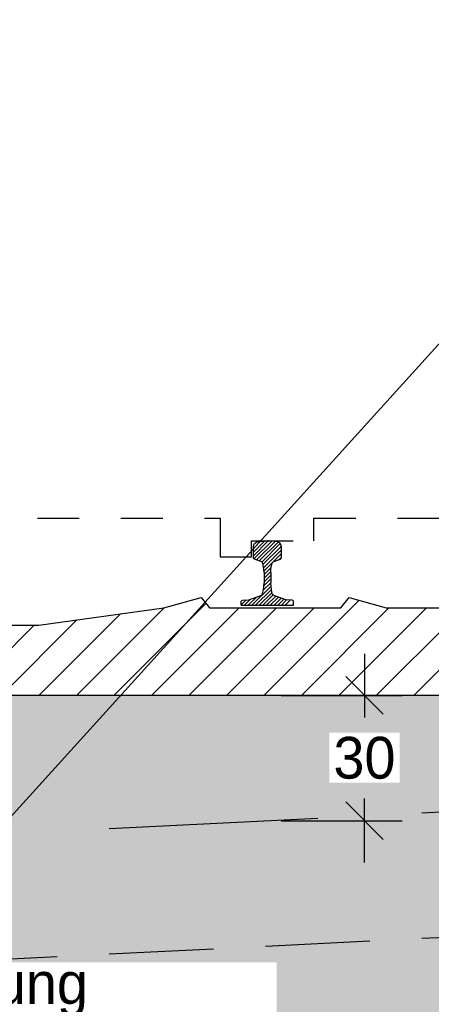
# Model space of a CAD drawing. Header units: metres. Extents: x -8 to 484, y -254 to 116.
# Tile 135 of 172: x 426 to 426.986, y 36.458 to 38.817. Entities that reach past the tile are written whole.
import ezdxf

# ---------------------------------------------------------------- set-up
doc = ezdxf.new("R2010")
doc.units = ezdxf.units.M
doc.linetypes.add('STRICHLINIE', pattern=[0.75, 0.5, -0.25])
doc.layers.add('GTU_A_Hilfslayer', color=3, linetype='Continuous', plot=False)
for name, color, linetype in [('GTU_A_Lichtraumprofil', 252, 'Continuous'), ('GTU_B', 253, 'Continuous'), ('GTU_B_Bemaßung', 253, 'Continuous'), ('GTU_P', 1, 'Continuous'), ('GTU_P_Baugrube', 11, 'Continuous'), ('GTU_P_Bemaßung', 1, 'Continuous'), ('GTU_P_Beschriftung', 1, 'Continuous')]:
    doc.layers.add(name, color=color, linetype=linetype)
doc.styles.add('PROVI', font='PROVI.SHX')
doc.dimstyles.new('1zu50', dxfattribs={"dimscale": 0.5, "dimtxt": 0.2, "dimasz": 0.18, "dimexe": 0.18, "dimexo": 0.02, "dimgap": 0.09, "dimtad": 0, "dimtih": 1, "dimtoh": 1, "dimzin": 4, "dimdsep": 46, "dimtxsty": 'PROVI', "dimblk1": 'OBLIQUE', "dimblk2": 'OBLIQUE', "dimsah": 1, "dimcen": 0.3, "dimdle": 0.2, "dimclrd": 256, "dimclre": 256, "dimclrt": 256, "dimadec": 0, "dimazin": 0, "dimtfac": 1, "dimtdec": 4, "dimtofl": 0, "dimtmove": 2, "dimatfit": 3, "dimldrblk": 'NONE', "dimfxl": 0.4, "dimfxlon": 1, "dimtfill": 1, "dimtfillclr": 256, "dimtolj": 1, "dimtzin": 0, "dimlwd": -1, "dimlwe": -1, "dimarcsym": 0})
doc.dimstyles.new('1zu50 (cm)', dxfattribs={"dimscale": 0.5, "dimtxt": 0.2, "dimasz": 0.18, "dimexe": 0.18, "dimexo": 0.02, "dimgap": 0.09, "dimtad": 0, "dimtih": 1, "dimtoh": 1, "dimdec": 0, "dimlfac": 100, "dimzin": 4, "dimdsep": 46, "dimtxsty": 'PROVI', "dimblk1": 'OBLIQUE', "dimblk2": 'OBLIQUE', "dimsah": 1, "dimcen": 0.3, "dimdle": 0.2, "dimclrd": 256, "dimclre": 256, "dimclrt": 256, "dimadec": 0, "dimazin": 0, "dimtfac": 1, "dimtdec": 4, "dimtofl": 0, "dimtmove": 2, "dimatfit": 3, "dimldrblk": 'NONE', "dimfxl": 0.4, "dimfxlon": 1, "dimtfill": 1, "dimtfillclr": 256, "dimtolj": 1, "dimtzin": 0, "dimlwd": -1, "dimlwe": -1, "dimarcsym": 0})

# ---------------------------------------------------------------- blocks, each defined once
blk = doc.blocks.new('Lira_250m GC mit_Ola')
at = {"layer": 'GTU_A_Lichtraumprofil', "linetype": 'STRICHLINIE', "ltscale": 0.2}
blk.add_lwpolyline([(0.7499991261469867, 0.05499949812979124), (1.387499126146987, 0.05499949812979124), (1.387499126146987, -0.03800050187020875), (1.462499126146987, -0.03800050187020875), (1.462499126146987, -5.01870208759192e-07), (1.612499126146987, -5.018719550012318e-07), (1.612499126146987, 0.05499949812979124), (2.024999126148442, 0.05499949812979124), (3.249999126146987, 0.05499949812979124), (3.249999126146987, 0.3799994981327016), (3.249999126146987, 3.049999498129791), (2.609999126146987, 4.899999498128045), (-1.110000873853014, 4.899999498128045), (-1.750000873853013, 3.049999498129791), (-1.750000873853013, 0.3799994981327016), (-1.750000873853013, 0.05499949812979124), (-0.5250008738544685, 0.05499949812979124), (-0.1125008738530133, 0.05499949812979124), (-0.1125008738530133, -5.018719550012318e-07), (0.03749912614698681, -5.01870208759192e-07), (0.03749912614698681, -0.03800050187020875), (0.1124991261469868, -0.03800050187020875), (0.1124991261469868, 0.05499949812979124), (0.7499991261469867, 0.05499949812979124)], dxfattribs=at)
blk = doc.blocks.new('S54')
at = {"color": 0}
for p, q in [((-0.03350000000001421, 0.1186623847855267), (0.001822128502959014, 0.1539845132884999)), ((-0.03350000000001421, 0.1275012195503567), (-0.007063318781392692, 0.1539379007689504)), ((-0.03350000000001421, 0.14), (-0.03238004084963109, 0.1448725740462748)), ((-0.03349702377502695, 0.1363430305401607), (-0.01641293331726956, 0.1534271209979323)), ((-0.03238004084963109, 0.1448725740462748), (-0.03148651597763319, 0.1469943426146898)), ((-0.03215177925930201, 0.1111717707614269), (0.01053140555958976, 0.1538549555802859)), ((-0.03148651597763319, 0.1469943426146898), (-0.02957718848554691, 0.1490557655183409)), ((-0.02957718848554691, 0.1490557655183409), (-0.02753590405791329, 0.1505337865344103)), ((-0.02753590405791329, 0.1505337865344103), (-0.02534706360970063, 0.151767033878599)), ((-0.02587534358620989, 0.1086093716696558), (0.01865991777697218, 0.1531446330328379)), ((-0.02534706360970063, 0.151767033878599), (-0.02432871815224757, 0.152126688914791)), ((-0.02432871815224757, 0.152126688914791), (-0.02085556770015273, 0.1528914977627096)), ((-0.02085556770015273, 0.1528914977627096), (-0.01705922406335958, 0.1533291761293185)), ((-0.0193919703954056, 0.1062539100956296), (0.02584218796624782, 0.151488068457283)), ((-0.01705922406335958, 0.1533291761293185), (-0.01400886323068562, 0.1536358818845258)), ((-0.01400886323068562, 0.1536358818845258), (-0.0098884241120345, 0.1538954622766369)), ((-0.01338325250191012, 0.1034237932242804), (0.03086178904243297, 0.1476688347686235)), ((-0.0098884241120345, 0.1538954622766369), (-0.005768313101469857, 0.1539573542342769)), ((-0.005768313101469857, 0.1539573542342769), (-0.00262458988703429, 0.1539776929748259)), ((-0.00262458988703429, 0.1539776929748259), (-1.4210854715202e-14, 0.154)), ((0.002624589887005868, 0.1539776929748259), (-1.4210854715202e-14, 0.154)), ((0.005768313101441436, 0.1539573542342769), (0.002624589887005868, 0.1539776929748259)), ((0.009888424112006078, 0.1538954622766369), (0.005768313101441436, 0.1539573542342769)), ((0.0140088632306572, 0.1536358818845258), (0.009888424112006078, 0.1538954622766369)), ((0.01705922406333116, 0.1533291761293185), (0.0140088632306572, 0.1536358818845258)), ((0.02085556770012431, 0.1528914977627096), (0.01705922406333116, 0.1533291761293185)), ((0.02432871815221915, 0.152126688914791), (0.02085556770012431, 0.1528914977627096)), ((0.0253470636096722, 0.151767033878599), (0.02432871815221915, 0.152126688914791)), ((0.02753590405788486, 0.1505337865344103), (0.0253470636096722, 0.151767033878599)), ((0.02957718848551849, 0.1490557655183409), (0.02753590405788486, 0.1505337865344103)), ((0.03148651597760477, 0.1469943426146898), (0.02957718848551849, 0.1490557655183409)), ((0.03238004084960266, 0.1448725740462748), (0.03148651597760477, 0.1469943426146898)), ((0.03349999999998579, 0.14), (0.03238004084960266, 0.1448725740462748)), ((-0.03350000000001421, 0.1160251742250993), (-0.03350000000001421, 0.14)), ((-0.01059814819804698, 0.09737006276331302), (0.03322560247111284, 0.1411938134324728)), ((-0.009091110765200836, 0.09003826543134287), (0.03349999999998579, 0.1326293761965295)), ((-0.008273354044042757, 0.08201718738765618), (0.03349999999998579, 0.1237905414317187)), ((0.03349999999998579, 0.1160251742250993), (0.03349999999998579, 0.14)), ((-0.03321939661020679, 0.1122827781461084), (-0.03350000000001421, 0.1160251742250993)), ((-0.03257415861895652, 0.1114388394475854), (-0.03321939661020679, 0.1122827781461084)), ((-0.03110295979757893, 0.1105086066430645), (-0.03257415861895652, 0.1114388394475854)), ((-0.01532608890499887, 0.1047767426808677), (-0.03110295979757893, 0.1105086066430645)), ((-0.01412421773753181, 0.1041191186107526), (-0.01532608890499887, 0.1047767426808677)), ((-0.01283087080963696, 0.1029054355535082), (-0.01412421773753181, 0.1041191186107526)), ((-0.01187705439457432, 0.1015583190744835), (-0.01283087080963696, 0.1029054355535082)), ((-0.01123599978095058, 0.1000234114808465), (-0.01187705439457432, 0.1015583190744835)), ((-0.010469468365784, 0.09683477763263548), (-0.01123599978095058, 0.1000234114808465)), ((-0.01010044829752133, 0.0951253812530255), (-0.010469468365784, 0.09683477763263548)), ((-0.009204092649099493, 0.0910010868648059), (-0.01010044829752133, 0.0951253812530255)), ((0.009204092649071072, 0.0910010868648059), (0.0101004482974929, 0.0951253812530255)), ((0.0101004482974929, 0.0951253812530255), (0.01046946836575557, 0.09683477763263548)), ((0.01046946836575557, 0.09683477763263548), (0.01123599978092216, 0.1000234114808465)), ((0.01123599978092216, 0.1000234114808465), (0.01187705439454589, 0.1015583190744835)), ((0.01187705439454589, 0.1015583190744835), (0.01283087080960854, 0.1029054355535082)), ((0.01283087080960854, 0.1029054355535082), (0.01412421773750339, 0.1041191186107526)), ((0.01412421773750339, 0.1041191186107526), (0.01532608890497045, 0.1047767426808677)), ((0.01532608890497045, 0.1047767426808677), (0.03110295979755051, 0.1105086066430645)), ((0.02788938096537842, 0.1093410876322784), (0.03349999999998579, 0.1149517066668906)), ((0.03110295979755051, 0.1105086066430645), (0.0325741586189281, 0.1114388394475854)), ((0.0325741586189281, 0.1114388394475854), (0.03321939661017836, 0.1122827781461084)), ((0.03321939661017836, 0.1122827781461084), (0.03349999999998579, 0.1160251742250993)), ((-0.008547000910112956, 0.08540141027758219), (-0.009204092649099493, 0.0910010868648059)), ((-0.008000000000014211, 0.07863658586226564), (-0.008547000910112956, 0.08540141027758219)), ((-0.008000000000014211, 0.06461287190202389), (0.008173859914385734, 0.08078673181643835)), ((-0.008000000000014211, 0.07863658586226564), (-0.008000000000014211, 0.05283878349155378)), ((-0.008000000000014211, 0.05577403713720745), (0.00799999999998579, 0.07177403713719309)), ((-0.007984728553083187, 0.07346697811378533), (0.00915818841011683, 0.09060989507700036)), ((0.00799999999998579, 0.07863658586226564), (0.008547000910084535, 0.08540141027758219)), ((0.00799999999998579, 0.07863658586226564), (0.00799999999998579, 0.05283878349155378)), ((0.008547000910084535, 0.08540141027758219), (0.009204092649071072, 0.0910010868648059)), ((-0.009898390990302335, 0.03619797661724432), (0.00799999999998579, 0.05409636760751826)), ((-0.0087619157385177, 0.04612262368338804), (-0.008000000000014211, 0.05283878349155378)), ((-0.008755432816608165, 0.04617976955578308), (0.00799999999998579, 0.06293520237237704)), ((0.008761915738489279, 0.04612262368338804), (0.00799999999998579, 0.05283878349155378)), ((-0.04174420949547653, 0.01408946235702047), (-0.01569930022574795, 0.0236869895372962)), ((-0.03719025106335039, 6.728177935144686e-05), (0.008770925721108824, 0.04602845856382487)), ((-0.02833273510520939, 8.596297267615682e-05), (0.009542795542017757, 0.0379614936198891)), ((-0.0194752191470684, 0.0001046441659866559), (0.01108736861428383, 0.03066723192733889)), ((-0.01569930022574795, 0.0236869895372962), (-0.01365973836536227, 0.02488049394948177)), ((-0.01365973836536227, 0.02488049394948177), (-0.01244695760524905, 0.02602480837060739)), ((-0.01244695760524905, 0.02602480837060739), (-0.01188335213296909, 0.02736273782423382)), ((-0.01188335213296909, 0.02736273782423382), (-0.01093827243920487, 0.03128619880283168)), ((-0.01093827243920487, 0.03128619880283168), (-0.00955744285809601, 0.03780841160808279)), ((-0.01061770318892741, 0.000123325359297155), (0.01396237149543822, 0.02470340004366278)), ((-0.00955744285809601, 0.03780841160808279), (-0.0087619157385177, 0.04612262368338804)), ((0.009557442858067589, 0.03780841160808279), (0.008761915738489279, 0.04612262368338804)), ((0.01093827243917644, 0.03128619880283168), (0.009557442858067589, 0.03780841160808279)), ((0.01188335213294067, 0.02736273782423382), (0.01093827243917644, 0.03128619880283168)), ((0.01244695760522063, 0.02602480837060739), (0.01188335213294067, 0.02736273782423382)), ((0.01365973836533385, 0.02488049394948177), (0.01244695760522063, 0.02602480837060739)), ((0.01569930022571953, 0.0236869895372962), (0.01365973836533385, 0.02488049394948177)), ((0.0417442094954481, 0.01408946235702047), (0.01569930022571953, 0.0236869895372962)), ((-0.06250000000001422, 0.001274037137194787), (-0.05107784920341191, 0.01269618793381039)), ((-0.06250000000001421, 0.009945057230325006), (-0.06174983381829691, 0.01076699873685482)), ((-0.06250000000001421, 0), (-0.06250000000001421, 0.009945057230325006)), ((-0.06250000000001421, 0), (0.06249999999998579, 0)), ((-0.06174983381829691, 0.01076699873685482), (-0.06076877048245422, 0.01168238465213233)), ((-0.06076877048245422, 0.01168238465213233), (-0.0595203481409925, 0.012)), ((-0.0595203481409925, 0.012), (-0.04471123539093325, 0.01322119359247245)), ((-0.0549052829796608, 2.991939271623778e-05), (-0.04032145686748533, 0.01461374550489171)), ((-0.04609636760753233, 0), (-0.02632490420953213, 0.01977146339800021)), ((-0.04471123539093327, 0.01322119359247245), (-0.04174420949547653, 0.01408946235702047)), ((-0.001760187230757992, 0.000142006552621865), (0.02014613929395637, 0.02204833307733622)), ((0.007069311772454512, 0.0001326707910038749), (0.02660491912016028, 0.01966827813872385)), ((0.01589156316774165, 0.0001160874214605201), (0.03306369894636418, 0.01728822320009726)), ((0.02471381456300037, 9.950405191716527e-05), (0.03952247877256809, 0.01490816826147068)), ((0.03353606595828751, 8.29206823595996e-05), (0.04617947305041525, 0.01272632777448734)), ((0.04471123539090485, 0.01322119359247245), (0.0417442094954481, 0.01408946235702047)), ((0.04235831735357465, 6.633731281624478e-05), (0.05429936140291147, 0.01200738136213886)), ((0.05952034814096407, 0.012), (0.04471123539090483, 0.01322119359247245)), ((0.06076877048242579, 0.01168238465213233), (0.05952034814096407, 0.012)), ((0.06000282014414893, 3.317057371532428e-05), (0.06249999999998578, 0.002530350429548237)), ((0.06174983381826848, 0.01076699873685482), (0.06076877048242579, 0.01168238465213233)), ((0.06249999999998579, 0.009945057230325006), (0.06174983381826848, 0.01076699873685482)), ((0.06178918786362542, 0.01065837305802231), (0.06182044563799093, 0.01068963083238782)), ((0.06249999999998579, 0), (0.06249999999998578, 0.009945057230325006))]:
    blk.add_line(p, q, dxfattribs=at)
blk = doc.blocks.new('_OBLIQUE')
at = {"color": 0, "linetype": 'ByBlock'}
blk.add_line((-0.5, -0.5), (0.5, 0.5), dxfattribs=at)
blk = doc.blocks.new('*D242')
at = {"layer": 'Defpoints', "color": 0, "linetype": 'Continuous'}
for p in [(430.5924542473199, 40.40799492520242), (425.8424542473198, 37.36599492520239), (430.5924542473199, 37.36599492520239)]:
    blk.add_point(p, dxfattribs=at)
at = {"layer": 'GTU_B_Bemaßung', "linetype": 'Continuous'}
for p, q in [((425.8424542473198, 40.20799492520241), (425.8424542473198, 40.49799492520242)), ((430.5924542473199, 40.20799492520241), (430.5924542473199, 40.49799492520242)), ((425.7424542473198, 40.40799492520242), (428.0461760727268, 40.40799492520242)), ((430.6924542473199, 40.40799492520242), (428.3887324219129, 40.40799492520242))]:
    blk.add_line(p, q, dxfattribs=at)
at = {"layer": 'GTU_B_Bemaßung', "linetype": 'Continuous', "xscale": 0.09, "yscale": 0.09, "zscale": 0.09, "rotation": 180}
blk.add_blockref('_OBLIQUE', (425.8424542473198, 40.40799492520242), dxfattribs=at)
at = {"layer": 'GTU_B_Bemaßung', "linetype": 'Continuous', "xscale": 0.09, "yscale": 0.09, "zscale": 0.09}
blk.add_blockref('_OBLIQUE', (430.5924542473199, 40.40799492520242), dxfattribs=at)
at = {"layer": 'GTU_B_Bemaßung', "linetype": 'Continuous', "insert": (428.2174542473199, 40.40799492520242), "char_height": 0.1, "attachment_point": 5, "style": 'PROVI', "bg_fill": 3, "box_fill_scale": 1.1, "bg_fill_color": 256, "bg_fill_true_color": 13158600, "bg_fill_transparency": 0}
blk.add_mtext('\\A1;4.75', dxfattribs=at)
blk = doc.blocks.new('_None')
blk = doc.blocks.new('*D269')
at = {"layer": 'Defpoints', "color": 0, "linetype": 'Continuous'}
for p in [(427.7174563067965, 40.90799492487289), (427.7174563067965, 37.40799492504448), (425.8424542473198, 37.36599492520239)]:
    blk.add_point(p, dxfattribs=at)
at = {"layer": 'GTU_P_Bemaßung', "linetype": 'Continuous'}
for p, q in [((425.8424542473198, 40.70799492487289), (425.8424542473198, 40.99799492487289)), ((427.7174563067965, 40.70799492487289), (427.7174563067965, 40.99799492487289)), ((425.7424542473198, 40.90799492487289), (426.6269552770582, 40.90799492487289)), ((427.8174563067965, 40.90799492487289), (426.9329552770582, 40.90799492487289))]:
    blk.add_line(p, q, dxfattribs=at)
at = {"layer": 'GTU_P_Bemaßung', "linetype": 'Continuous', "xscale": 0.09, "yscale": 0.09, "zscale": 0.09, "rotation": 180}
blk.add_blockref('_OBLIQUE', (425.8424542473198, 40.90799492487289), dxfattribs=at)
at = {"layer": 'GTU_P_Bemaßung', "linetype": 'Continuous', "xscale": 0.09, "yscale": 0.09, "zscale": 0.09}
blk.add_blockref('_OBLIQUE', (427.7174563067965, 40.90799492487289), dxfattribs=at)
at = {"layer": 'GTU_P_Bemaßung', "linetype": 'Continuous', "insert": (426.7799552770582, 40.90799492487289), "char_height": 0.1, "attachment_point": 5, "style": 'PROVI', "bg_fill": 3, "box_fill_scale": 1.1, "bg_fill_color": 256, "bg_fill_true_color": 13158600, "bg_fill_transparency": 0}
blk.add_mtext('\\A1;1.88', dxfattribs=at)
blk = doc.blocks.new('*D403')
at = {"layer": 'Defpoints', "color": 0, "linetype": 'Continuous'}
for p in [(426.5916940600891, 37.19799492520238), (426.5916940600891, 36.8979069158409), (426.8261137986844, 36.8979069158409)]:
    blk.add_point(p, dxfattribs=at)
at = {"layer": 'GTU_P_Bemaßung', "linetype": 'Continuous'}
for p, q in [((426.8261137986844, 37.29799492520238), (426.8261137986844, 37.14502198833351)), ((426.6261137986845, 37.19799492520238), (426.9161137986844, 37.19799492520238)), ((426.8261137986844, 36.7979069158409), (426.8261137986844, 36.95087985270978)), ((426.6261137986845, 36.8979069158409), (426.9161137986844, 36.8979069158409))]:
    blk.add_line(p, q, dxfattribs=at)
at = {"layer": 'GTU_P_Bemaßung', "linetype": 'Continuous', "xscale": 0.09, "yscale": 0.09, "zscale": 0.09}
for p, rotation in [((426.8261137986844, 37.19799492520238), 90), ((426.8261137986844, 36.8979069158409), 270)]:
    blk.add_blockref('_OBLIQUE', p, dxfattribs=dict(at, rotation=rotation))
at = {"layer": 'GTU_P_Bemaßung', "linetype": 'Continuous', "insert": (426.8261137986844, 37.04795092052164), "char_height": 0.1, "attachment_point": 5, "style": 'PROVI', "bg_fill": 3, "box_fill_scale": 1.1, "bg_fill_color": 256, "bg_fill_true_color": 13158600, "bg_fill_transparency": 0}
blk.add_mtext('\\A1;30', dxfattribs=at)

msp = doc.modelspace()

# ---------------------------------------------------------------- hatches: boundary and pattern name
at = {"layer": 'GTU_B'}
h = msp.add_hatch(dxfattribs=at)
h.set_pattern_fill('ANSI31', color=256, scale=0.02, style=0)
h.set_pattern_definition([(45, (418.3426055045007, 32.36806288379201), (-0.04490128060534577, 0.04490128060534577), [])])
h.paths.add_polyline_path([(424.5424542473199, 37.19799492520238), (424.5714542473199, 37.40799492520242), (424.8064542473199, 37.40799492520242), (424.8954542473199, 37.43299492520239), (424.8954542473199, 37.43299492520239), (424.9154542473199, 37.40799492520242), (425.2304542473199, 37.40799492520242), (425.2504542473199, 37.43299492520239), (425.2504542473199, 37.43299492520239), (425.3394542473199, 37.40799492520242), (425.3394542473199, 37.40799492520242), (425.6394542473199, 37.36599492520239), (426.0454542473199, 37.36599492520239), (426.3454542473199, 37.40799492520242), (426.3454542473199, 37.40799492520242), (426.4344542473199, 37.43299492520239), (426.4344542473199, 37.43299492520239), (426.4544542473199, 37.40799492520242), (426.7694542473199, 37.40799492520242), (426.78945424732, 37.43299492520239), (426.78945424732, 37.43299492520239), (426.8784542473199, 37.40799492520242), (427.1134542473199, 37.40799492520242), (427.1424542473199, 37.19799492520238)])
at = {"layer": 'GTU_P', "linetype": 'Continuous', "transparency": 33554508}
h = msp.add_hatch(color=256, dxfattribs=at)
h.paths.add_polyline_path([(422.9674709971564, 37.272003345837), (422.7634836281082, 37.40799492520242), (422.3634836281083, 37.40799492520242), (422.3924836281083, 37.19799492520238), (419.7924836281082, 37.19799492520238), (419.8214836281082, 37.40799492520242), (419.4214836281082, 37.40799492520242), (418.3980782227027, 36.72572465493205), (419.5185447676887, 36.78174798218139), (419.6047912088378, 36.86799442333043), (419.5627737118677, 36.78395942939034), (422.9674709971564, 36.95419429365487), (422.9674709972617, 37.25799492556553)])
h.paths.add_polyline_path([(424.3547618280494, 36.86799442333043), (424.2685153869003, 36.78174798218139), (424.3127443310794, 36.78395942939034)])
h.paths.add_polyline_path([(417.2015404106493, 34.97873978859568), (417.4837293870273, 34.97873978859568), (417.4837293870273, 35.13702405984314), (417.2015404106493, 35.13702405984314)], flags=9)
h.paths.add_polyline_path([(423.3263785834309, 34.97873979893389), (423.6085675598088, 34.97873979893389), (423.6085675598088, 35.13702407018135), (423.3263785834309, 35.13702407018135)], flags=9)
h.paths.add_polyline_path([(428.0763638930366, 34.97873979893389), (428.3585528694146, 34.97873979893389), (428.3585528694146, 35.13702407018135), (428.0763638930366, 35.13702407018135)], flags=9)
h.paths.add_polyline_path([(423.9674709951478, 36.8579949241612), (423.9674709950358, 36.76669576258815), (424.2685153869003, 36.78174798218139), (424.3547618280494, 36.86799442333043), (424.3127443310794, 36.78395942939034), (427.7174563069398, 36.95419502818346), (427.7174563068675, 37.25799492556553), (427.7174563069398, 37.27199355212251), (427.5134542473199, 37.40799492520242), (427.1134542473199, 37.40799492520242), (427.1424542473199, 37.19799492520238), (424.5424542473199, 37.19799492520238), (424.5714542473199, 37.40799492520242), (424.1714542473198, 37.40799492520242), (423.967471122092, 37.2720061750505), (423.9674709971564, 37.2579949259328)])
h.paths.add_polyline_path([(419.6047912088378, 36.86799442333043), (419.5185447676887, 36.78174798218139), (419.5627737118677, 36.78395942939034)])
h.paths.add_polyline_path([(429.0185153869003, 36.78174798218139), (429.1047618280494, 36.86799442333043), (429.0627443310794, 36.78395942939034), (432.4424563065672, 36.95294502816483), (432.4424563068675, 37.25799492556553), (432.4424563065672, 37.28866021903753), (432.2634542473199, 37.40799492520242), (431.8634542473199, 37.40799492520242), (431.8924542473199, 37.19799492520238), (429.2924542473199, 37.19799492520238), (429.3214542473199, 37.40799492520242), (428.9214542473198, 37.40799492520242), (428.7174564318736, 37.27199638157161), (428.7174563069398, 37.2579949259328), (428.7174563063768, 36.85799492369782), (428.7174563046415, 36.76669502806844)])
h.paths.add_polyline_path([(429.1047618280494, 36.86799442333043), (429.0185153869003, 36.78174798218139), (429.0627443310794, 36.78395942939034)])
h.paths.add_polyline_path([(433.4424563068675, 37.25799492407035), (433.4424563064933, 36.95294482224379), (436.8474104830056, 36.78269711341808), (436.8047618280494, 36.86799442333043), (436.8923038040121, 36.78045244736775), (437.1424542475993, 36.76794492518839), (437.1424542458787, 36.85799492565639), (437.1424542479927, 37.25799492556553), (437.1424542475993, 37.28866159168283), (436.9634542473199, 37.40799492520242), (436.5634542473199, 37.40799492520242), (436.5924542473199, 37.19799492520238), (433.9924542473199, 37.19799492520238), (434.0214542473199, 37.40799492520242), (433.6214542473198, 37.40799492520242), (433.4424564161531, 37.28866303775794)])
h.paths.add_polyline_path([(436.8923038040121, 36.78045244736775), (436.8047618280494, 36.86799442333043), (436.8474104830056, 36.78269711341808)])
h.paths.add_polyline_path([(441.7424542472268, 37.20799492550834), (441.7424542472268, 37.33299492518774), (441.7424542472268, 37.40799492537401), (441.7134542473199, 37.40799492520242), (441.3134542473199, 37.40799492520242), (441.3424542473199, 37.19799492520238), (438.7424542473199, 37.19799492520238), (438.7714542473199, 37.40799492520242), (438.3714542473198, 37.40799492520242), (438.1424543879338, 37.25532835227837), (438.1424542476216, 36.95544492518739), (441.5974104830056, 36.78269711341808), (441.5547618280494, 36.86799442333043), (441.6423038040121, 36.78045244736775), (441.7424542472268, 36.77544492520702), (441.7424542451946, 36.8079949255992)])
h.paths.add_polyline_path([(441.6423038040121, 36.78045244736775), (441.5547618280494, 36.86799442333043), (441.5974104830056, 36.78269711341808)])
at = {"layer": 'GTU_P_Baugrube', "linetype": 'Continuous', "transparency": 33554687}
h = msp.add_hatch(dxfattribs=at)
h.set_pattern_fill('DOTS2', color=256, scale=0.02, style=0)
h.set_pattern_definition([(0, (414.1129548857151, -6.705095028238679), (0, 0.508), [0, -0.508]), (0, (414.2755148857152, -6.694935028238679), (0, 0.508), [0, -0.508]), (0, (414.1840748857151, -6.583175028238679), (0, 0.508), [0, -0.508]), (0, (414.2958348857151, -6.501895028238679), (0, 0.508), [0, -0.508]), (0, (414.1637548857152, -6.471415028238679), (0, 0.508), [0, -0.508]), (0, (414.2043948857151, -6.349495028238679), (0, 0.508), [0, -0.508]), (0, (414.1332748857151, -6.258055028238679), (0, 0.508), [0, -0.508]), (0, (414.2958348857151, -6.268215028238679), (0, 0.508), [0, -0.508]), (0, (414.4177548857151, -6.247895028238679), (0, 0.508), [0, -0.508]), (0, (414.4787148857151, -6.369815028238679), (0, 0.508), [0, -0.508]), (0, (414.5803148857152, -6.379975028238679), (0, 0.508), [0, -0.508]), (0, (414.5803148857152, -6.562855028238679), (0, 0.508), [0, -0.508]), (0, (414.4888748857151, -6.623815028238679), (0, 0.508), [0, -0.508]), (0, (414.3466348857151, -6.593335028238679), (0, 0.508), [0, -0.508]), (0, (414.4380748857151, -6.501895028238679), (0, 0.508), [0, -0.508]), (0, (414.3466348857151, -6.410455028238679), (0, 0.508), [0, -0.508]), (0, (414.5599948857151, -6.694935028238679), (0, 0.508), [0, -0.508])])
h.paths.add_polyline_path([(416.8426348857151, 35.20788192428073), (416.2426348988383, 35.20788192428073), (416.2426348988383, 34.90788192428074), (441.5924753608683, 34.90788192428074), (441.5924753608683, 35.10788194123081), (441.7424563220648, 35.10788194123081), (441.7424563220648, 35.20788193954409), (438.1424563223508, 35.20788192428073), (438.1424563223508, 35.15788193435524), (438.2924372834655, 35.15788193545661), (438.2924372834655, 34.95788193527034), (436.9924753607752, 34.95788193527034), (436.9924753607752, 35.15788193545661), (437.1424563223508, 35.15788193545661), (437.1424563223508, 35.20788192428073), (433.4424583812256, 35.20788192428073), (433.4424583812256, 35.15788193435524), (433.5924393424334, 35.15788193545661), (433.5924393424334, 34.95788193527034), (432.2924774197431, 34.95788193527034), (432.2924774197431, 35.15788193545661), (432.4424583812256, 35.15788193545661), (432.4424583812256, 35.20788192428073), (428.7174583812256, 35.20788192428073), (428.7174583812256, 35.15788193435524), (428.8674393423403, 35.15788193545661), (428.8674393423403, 34.95788193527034), (427.56747741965, 34.95788193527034), (427.56747741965, 35.15788193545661), (427.7174583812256, 35.15788193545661), (427.7174583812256, 35.20788192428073), (423.9674709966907, 35.20788192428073), (423.9674730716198, 35.20788192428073), (423.9674730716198, 35.15788193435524), (424.1174540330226, 35.15788193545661), (424.1174540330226, 34.95788193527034), (422.8174921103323, 34.95788193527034), (422.8174921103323, 35.15788193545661), (422.9674730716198, 35.15788193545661), (422.9674730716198, 35.20788192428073), (417.8426348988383, 35.20788192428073), (417.8426348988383, 35.15788192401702), (417.9926158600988, 35.15788192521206), (417.9926158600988, 34.9578819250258), (416.6926539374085, 34.9578819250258), (416.6926539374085, 35.15788192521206), (416.8426348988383, 35.15788192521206)])
h.paths.add_polyline_path([(416.2426348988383, 35.20788192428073), (416.8426348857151, 35.20788192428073), (416.8426348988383, 35.25788192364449), (416.8426348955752, 35.50788192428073), (416.2426348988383, 35.50788192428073)])
h.paths.add_polyline_path([(416.2426348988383, 35.50788192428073), (416.8426348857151, 35.50788192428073), (416.8426348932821, 35.65788192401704), (416.8426348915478, 35.80788192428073), (416.2426348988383, 35.80788192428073)])
h.paths.add_polyline_path([(416.2426348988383, 35.80788192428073), (416.8426348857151, 35.80788192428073), (416.8426348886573, 36.05788192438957), (416.8426348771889, 36.10788192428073), (416.2426348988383, 36.10788192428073)])
h.paths.add_polyline_path([(416.8426348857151, 36.40788192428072), (416.2426348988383, 36.40788192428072), (416.2426348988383, 36.10788192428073), (416.8426348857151, 36.10788192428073)])
h.paths.add_polyline_path([(416.8426348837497, 36.4579949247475), (416.8426348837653, 36.70788192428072), (416.2426348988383, 36.70788192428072), (416.2426348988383, 36.40788192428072), (416.8426348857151, 36.40788192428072), (416.8426348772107, 36.45788194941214)])
h.paths.add_polyline_path([(416.8426348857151, 37.00788192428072), (416.2426348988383, 37.00788192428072), (416.2426348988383, 36.70788192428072), (416.8426348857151, 36.70788192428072), (416.8426348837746, 36.85799492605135)])
h.paths.add_polyline_path([(416.8426348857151, 37.30788192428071), (416.2426348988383, 37.30788192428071), (416.2426348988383, 37.00788192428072), (416.8426348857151, 37.00788192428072), (416.8426348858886, 37.25799492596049)])
h.paths.add_polyline_path([(416.2426348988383, 37.30788192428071), (416.8426348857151, 37.30788192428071), (416.8426348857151, 37.33299492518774), (416.8426348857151, 37.40799492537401), (416.2426348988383, 37.40799492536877)])
h.paths.add_polyline_path([(417.8426348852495, 37.40799492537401), (417.8426348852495, 37.33299492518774), (417.8426348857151, 37.29870201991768), (419.3722666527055, 37.37518360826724), (419.4214836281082, 37.40799492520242)])
h.paths.add_polyline_path([(417.8426348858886, 37.2579949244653), (417.8426348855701, 36.99832725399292), (418.8851724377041, 37.05045413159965), (419.3722666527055, 37.37518360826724), (417.8426348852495, 37.2987020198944)])
h.paths.add_polyline_path([(417.8426348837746, 36.85799492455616), (417.8426348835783, 36.69795248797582), (418.3980782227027, 36.72572465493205), (418.8851724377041, 37.05045413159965), (417.8426348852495, 36.99832725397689)])
h.paths.add_polyline_path([(417.8426348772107, 36.45788194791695), (417.8426348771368, 36.39757772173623), (422.9674709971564, 36.65381952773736), (422.9674709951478, 36.85799492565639), (422.9674709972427, 36.95419429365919), (418.3980782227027, 36.72572465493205), (417.8426348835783, 36.69795248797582), (417.842634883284, 36.45799492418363)])
h.paths.add_polyline_path([(422.9674709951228, 36.45799492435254), (422.967470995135, 36.65381952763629), (417.8426348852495, 36.39757772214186), (417.8426348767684, 36.0972029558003), (422.9674709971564, 36.35344476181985), (422.9674709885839, 36.45788194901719)])
h.paths.add_polyline_path([(422.9674709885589, 36.05788194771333), (422.9674709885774, 36.3534447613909), (417.8426348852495, 36.09720295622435), (417.8426348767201, 36.05788194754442), (417.8426348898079, 35.90799491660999), (417.8426891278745, 35.90799492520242), (420.0659693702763, 35.90799491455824), (422.9674709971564, 36.05306999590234), (422.9674730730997, 36.05307000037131), (422.9674730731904, 36.05788195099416)])
h.paths.add_polyline_path([(422.9674709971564, 36.05306999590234), (420.0659693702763, 35.90799491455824), (422.9674709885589, 35.90799490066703), (422.9674730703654, 35.90799494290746), (422.9674730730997, 36.05307000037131)])
h.paths.add_polyline_path([(423.9674730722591, 36.05788193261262), (423.9674730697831, 35.90799489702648), (424.8159395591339, 35.90799489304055), (427.7174563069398, 36.05307073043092), (427.7174583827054, 36.05307083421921), (427.7174583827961, 36.05788195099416), (427.7174562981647, 36.05788194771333), (427.7174562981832, 36.35344549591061), (423.9674709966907, 36.16594623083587), (423.9674709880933, 36.05788194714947)])
h.paths.add_polyline_path([(423.9674709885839, 36.457881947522), (423.9674709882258, 36.16594623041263), (427.7174563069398, 36.35344549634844), (427.7174562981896, 36.45788194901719), (427.7174563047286, 36.45799492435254), (427.7174563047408, 36.653820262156), (423.9674709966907, 36.46632099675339), (423.9674709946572, 36.45799492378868)])
h.paths.add_polyline_path([(427.7174563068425, 36.85799492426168), (427.7174563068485, 36.95419502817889), (423.9674715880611, 36.76669579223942), (423.9674709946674, 36.46632099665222), (427.7174563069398, 36.65382026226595)])
h.paths.add_polyline_path([(427.7174563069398, 36.05307073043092), (424.815939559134, 35.90799489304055), (427.7174562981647, 35.90799487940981), (427.7174583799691, 35.90788194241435), (427.7174583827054, 36.05307083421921)])
h.paths.add_polyline_path([(428.7174583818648, 36.05788193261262), (428.7174583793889, 35.907994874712), (429.5659395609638, 35.907994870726), (432.4424583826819, 36.05182083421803), (432.4424583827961, 36.05788195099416), (432.4424562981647, 36.05788194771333), (432.4424562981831, 36.3521954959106), (428.7174709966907, 36.16594623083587), (428.7174562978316, 36.16594549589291), (428.717456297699, 36.05788194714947)])
h.paths.add_polyline_path([(428.7174562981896, 36.457881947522), (428.7174562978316, 36.16594549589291), (428.7174709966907, 36.16594623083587), (432.4424562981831, 36.3521954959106), (432.4424562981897, 36.45788194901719), (432.4424563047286, 36.45799492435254), (432.4424563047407, 36.65257026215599), (428.7174709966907, 36.46632099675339), (428.7174563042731, 36.46632026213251), (428.7174563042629, 36.45799492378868)])
h.paths.add_polyline_path([(428.7174709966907, 36.46632099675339), (432.4424563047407, 36.65257026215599), (432.4424563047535, 36.85799492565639), (432.4424563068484, 36.9529450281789), (428.7174568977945, 36.76669505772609), (428.7174563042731, 36.46632026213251)])
h.paths.add_polyline_path([(432.4424583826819, 36.05182083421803), (429.565939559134, 35.90799489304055), (432.4424583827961, 35.90799485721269)])
h.paths.add_polyline_path([(436.3189700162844, 35.90799483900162), (433.4424567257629, 36.05182050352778), (433.4424583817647, 36.05182049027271), (433.4424583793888, 35.90799485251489), (433.4424604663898, 35.90799485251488)])
h.paths.add_polyline_path([(437.1424542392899, 36.05788194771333), (437.1424542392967, 36.16719539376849), (433.4424567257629, 36.35219526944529), (433.442456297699, 36.05788194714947), (433.4424583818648, 36.05788193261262), (433.4424583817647, 36.05182049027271), (433.4424567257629, 36.05182050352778), (436.3189700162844, 35.90799483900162), (437.1424563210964, 35.90799483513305), (437.1424563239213, 36.05788195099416)])
h.paths.add_polyline_path([(437.1424542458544, 36.46757015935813), (433.4424567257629, 36.6525700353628), (433.4424563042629, 36.45799492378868), (433.4424562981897, 36.457881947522), (433.44245629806, 36.35219526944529), (437.1424542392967, 36.16719539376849), (437.1424542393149, 36.45788194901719), (437.1424542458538, 36.45799492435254)])
h.paths.add_polyline_path([(433.4424567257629, 36.6525700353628), (437.1424542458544, 36.46757015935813), (437.1424542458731, 36.7679449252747), (433.4424567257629, 36.95294480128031), (433.4424563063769, 36.85799492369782)])
h.paths.add_polyline_path([(441.0689700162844, 35.90799483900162), (438.1424563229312, 36.05432052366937), (438.142456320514, 35.90799483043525)])
h.paths.add_polyline_path([(438.14245632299, 36.05788193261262), (438.1424563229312, 36.05432052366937), (441.0689700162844, 35.90799483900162), (441.7424542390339, 35.90799481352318), (441.7424563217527, 35.90799481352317), (441.7424563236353, 36.00788195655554), (441.7424542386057, 36.00788194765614), (441.7424542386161, 36.17469539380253), (438.1424542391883, 36.35469539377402), (438.1424542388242, 36.05788194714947)])
h.paths.add_polyline_path([(438.1424542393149, 36.457881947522), (438.1424542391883, 36.35469539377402), (441.7424542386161, 36.17469539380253), (441.7424542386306, 36.40788194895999), (441.7424542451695, 36.40799492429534), (441.7424542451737, 36.47507015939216), (438.1424542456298, 36.65507015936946), (438.1424542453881, 36.45799492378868)])
h.paths.add_polyline_path([(438.1424542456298, 36.65507015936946), (441.7424542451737, 36.47507015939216), (441.7424542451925, 36.77544492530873), (438.142454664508, 36.95544490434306), (438.142454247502, 36.85799492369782)])
h.paths.add_polyline_path([(442.7424563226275, 35.90799480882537), (448.0824563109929, 35.90799478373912), (448.0824563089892, 36.00788192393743), (448.0824562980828, 36.10788192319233), (442.7424563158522, 36.10788195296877), (442.7424542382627, 36.10788195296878), (442.7424542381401, 36.00788194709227), (442.742456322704, 36.007881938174)])
h.paths.add_polyline_path([(442.7424542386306, 36.4078819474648), (442.7424542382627, 36.10788195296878), (442.7424563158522, 36.10788195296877), (448.0824563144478, 36.10788192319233), (448.0824562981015, 36.40788194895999), (442.7424563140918, 36.40788195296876)])
h.paths.add_polyline_path([(448.0824563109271, 36.70788192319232), (442.7424563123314, 36.70788195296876), (442.7424542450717, 36.70788195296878), (442.7424542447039, 36.40799492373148), (442.7424563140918, 36.40788195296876), (448.0824563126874, 36.40788192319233), (448.0824563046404, 36.40799492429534)])
h.paths.add_polyline_path([(442.7424563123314, 36.70788195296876), (448.0824563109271, 36.70788192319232), (448.0824563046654, 36.8079949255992), (448.0824563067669, 37.00799492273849), (442.7424563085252, 37.00799495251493), (442.7424542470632, 37.00799495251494), (442.7424542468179, 36.80799492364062), (442.7424542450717, 36.70788195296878)])
h.paths.add_polyline_path([(442.7424542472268, 37.2979949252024), (442.7424542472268, 37.20799492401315), (442.7424542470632, 37.00799495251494), (442.7424563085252, 37.00799495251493), (448.0824563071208, 37.00799492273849), (448.0824563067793, 37.20799492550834), (448.0824563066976, 37.30788192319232), (447.2175107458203, 37.30788192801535), (447.2224542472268, 37.2979949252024)])
h.paths.add_polyline_path([(448.0824563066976, 37.30788192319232), (448.0824563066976, 37.33299492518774), (448.0824563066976, 37.40799492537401), (447.1674542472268, 37.40799492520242), (447.2175107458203, 37.30788192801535)])
h.paths.add_polyline_path([(449.0824563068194, 37.30788192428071), (449.6824563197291, 37.30788192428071), (449.6824563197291, 37.40799492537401), (449.082456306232, 37.40799492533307), (449.082456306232, 37.33299492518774)])
h.paths.add_polyline_path([(449.0824563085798, 37.00788192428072), (449.6824563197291, 37.00788192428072), (449.6824563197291, 37.30788192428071), (449.0824563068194, 37.30788192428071), (449.0824563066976, 37.20799492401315)])
h.paths.add_polyline_path([(449.0824563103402, 36.70788192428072), (449.6824563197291, 36.70788192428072), (449.6824563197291, 37.00788192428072), (449.0824563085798, 37.00788192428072), (449.0824563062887, 36.80799492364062)])
h.paths.add_polyline_path([(449.6824563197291, 36.70788192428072), (449.0824563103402, 36.70788192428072), (449.0824563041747, 36.40799492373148), (449.0824563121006, 36.40788192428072), (449.6824563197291, 36.40788192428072)])
h.paths.add_polyline_path([(449.6824563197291, 36.40788192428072), (449.0824563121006, 36.40788192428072), (449.0824562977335, 36.10788192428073), (449.6824563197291, 36.10788192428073)])
h.paths.add_polyline_path([(449.0824563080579, 36.00788193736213), (449.0824563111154, 35.80788192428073), (449.6824563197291, 35.80788192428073), (449.6824563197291, 36.10788192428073), (449.082456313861, 36.10788192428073)])
h.paths.add_polyline_path([(449.0824563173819, 35.50788192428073), (449.6824563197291, 35.50788192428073), (449.6824563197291, 35.80788192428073), (449.0824563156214, 35.80788192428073), (449.0824563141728, 35.6078819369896)])
h.paths.add_polyline_path([(449.0824563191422, 35.20788192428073), (449.6824563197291, 35.20788192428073), (449.6824563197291, 35.50788192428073), (449.0824563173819, 35.50788192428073)])
h.paths.add_polyline_path([(449.082456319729, 35.20788192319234), (449.082456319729, 35.10788192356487), (449.2324372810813, 35.107881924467), (449.2324372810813, 34.90788192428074), (449.6824563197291, 34.90788192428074), (449.6824563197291, 35.20788192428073)])
h.paths.add_polyline_path([(448.082456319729, 35.10788192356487), (448.082456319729, 35.20788192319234), (442.7424563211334, 35.20788195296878), (442.7424563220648, 35.10788193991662), (442.8924372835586, 35.10788194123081), (442.8924372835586, 34.90788194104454), (447.932475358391, 34.90788192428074), (447.932475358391, 35.107881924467)])
h.paths.add_polyline_path([(448.0824563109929, 35.28902602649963), (442.7424563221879, 35.28902610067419), (442.7424563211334, 35.20788195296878), (448.082456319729, 35.20788192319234)])
h.paths.add_polyline_path([(441.7424542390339, 35.28902611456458), (438.1424563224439, 35.28902616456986), (438.1424563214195, 35.2578819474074), (438.1424563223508, 35.20788192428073), (441.7424563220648, 35.20788193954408), (441.7424563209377, 35.2890261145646)])
h.paths.add_polyline_path([(437.1424542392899, 35.28902617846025), (433.4424604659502, 35.28902622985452), (433.4424583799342, 35.2890262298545), (433.4424583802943, 35.2578819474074), (433.4424583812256, 35.20788192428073), (437.1424563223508, 35.20788192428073), (437.1424563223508, 35.25788193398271), (437.1424563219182, 35.28902617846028)])
h.paths.add_polyline_path([(428.7174583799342, 35.28902629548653), (428.7174583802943, 35.2578819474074), (428.7174583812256, 35.20788192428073), (432.4424583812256, 35.20788192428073), (432.4424583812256, 35.25788193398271), (432.442458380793, 35.28902624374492)])
h.paths.add_polyline_path([(422.9674730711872, 35.28902637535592), (417.8426891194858, 35.28902644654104), (417.8426348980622, 35.28902644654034), (417.8426348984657, 35.25788193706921), (417.8426348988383, 35.20788192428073), (422.9674730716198, 35.20788192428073), (422.9674730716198, 35.25788193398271)])
h.paths.add_polyline_path([(423.9674730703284, 35.28902636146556), (423.9674730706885, 35.2578819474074), (423.9674730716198, 35.20788192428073), (423.9674709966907, 35.20788192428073), (427.7174583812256, 35.20788192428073), (427.7174583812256, 35.25788193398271), (427.717458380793, 35.28902630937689), (427.7174562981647, 35.28902630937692)])

# ---------------------------------------------------------------- linework, layer by layer
at = {"layer": 'GTU_B', "elevation": 23875.40095787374, "flags": 128}
msp.add_lwpolyline([(424.5424542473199, 37.19799492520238), (424.5714542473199, 37.40799492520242), (424.8064542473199, 37.40799492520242), (424.8954542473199, 37.43299492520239), (424.9154542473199, 37.40799492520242), (425.2304542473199, 37.40799492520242), (425.2504542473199, 37.43299492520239), (425.3394542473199, 37.40799492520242), (425.6394542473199, 37.36599492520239), (426.0454542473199, 37.36599492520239), (426.3454542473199, 37.40799492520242), (426.4344542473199, 37.43299492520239), (426.4544542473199, 37.40799492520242), (426.7694542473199, 37.40799492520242), (426.78945424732, 37.43299492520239), (426.8784542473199, 37.40799492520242), (427.1134542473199, 37.40799492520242), (427.1424542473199, 37.19799492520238), (424.5424542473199, 37.19799492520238)], dxfattribs=at)
at = {"layer": 'GTU_P', "linetype": 'STRICHLINIE', "elevation": 23875.40095787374}
msp.add_lwpolyline([(423.9674715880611, 36.76669579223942), (427.7174563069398, 36.95419502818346)], dxfattribs=at)
at = {"layer": 'GTU_P_Baugrube', "linetype": 'STRICHLINIE', "ltscale": 0.5}
msp.add_line((423.9674709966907, 36.46632099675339, 23875.40095787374), (427.7174563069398, 36.65382026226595, 23875.40095787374), dxfattribs=at)

# ---------------------------------------------------------------- block references
at = {"layer": 'GTU_A_Lichtraumprofil'}
msp.add_blockref('Lira_250m GC mit_Ola', (425.0926063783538, 37.56806338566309, 23875.40095787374), dxfattribs=at)

# ---------------------------------------------------------------- next in the draw order: block references
at = {"layer": 'GTU_B', "rotation": 359.9999999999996}
msp.add_blockref('S54', (426.5934542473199, 37.41399492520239, 23875.40095787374), dxfattribs=at)

# ---------------------------------------------------------------- next in the draw order: texts
at = {"layer": 'GTU_P_Beschriftung', "insert": (424.9220717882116, 36.55846898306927, 23875.40095787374), "char_height": 0.1, "attachment_point": 1, "style": 'PROVI', "bg_fill": 3, "box_fill_scale": 1, "bg_fill_color": 256, "bg_fill_true_color": 13158600, "bg_fill_transparency": 0}
msp.add_mtext('Mindestüberdeckung \\Pgem. RIL 836.4502 ≥ 1,50m ', dxfattribs=at)

# ---------------------------------------------------------------- next in the draw order: dimensions: what is measured, and where the dimension line sits
at = {"layer": 'GTU_P_Bemaßung', "linetype": 'Continuous'}
dim = msp.add_linear_dim(base=(426.8261137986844, 36.8979069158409, 23875.40095787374), p1=(426.5916940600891, 37.19799492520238, 23875.40095787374), p2=(426.5916940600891, 36.8979069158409, 23875.40095787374), angle=90, dimstyle='1zu50 (cm)', dxfattribs=at)
dim.commit()
dim.dimension.update_dxf_attribs({"geometry": '*D403', "text_midpoint": (426.8261137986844, 37.04795092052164, 23875.40095787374)})

# ---------------------------------------------------------------- next in the draw order: dimensions: what is measured, and where the dimension line sits
at = {"layer": 'GTU_B_Bemaßung', "linetype": 'Continuous'}
dim = msp.add_linear_dim(base=(430.5924542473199, 40.40799492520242, 23875.40095787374), p1=(425.8424542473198, 37.36599492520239, 23875.40095787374), p2=(430.5924542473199, 37.36599492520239, 23875.40095787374), dimstyle='1zu50', dxfattribs=at)
dim.commit()
dim.dimension.update_dxf_attribs({"geometry": '*D242', "text_midpoint": (428.2174542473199, 40.40799492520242, 23875.40095787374)})

# ---------------------------------------------------------------- next in the draw order: dimensions: what is measured, and where the dimension line sits
at = {"layer": 'GTU_P_Bemaßung', "linetype": 'Continuous'}
dim = msp.add_linear_dim(base=(427.7174563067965, 40.90799492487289, 23875.40095787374), p1=(425.8424542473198, 37.36599492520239, 23875.40095787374), p2=(427.7174563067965, 37.40799492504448, 23875.40095787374), dimstyle='1zu50', dxfattribs=at)
dim.commit()
dim.dimension.update_dxf_attribs({"geometry": '*D269', "text_midpoint": (426.7799552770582, 40.90799492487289, 23875.40095787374)})

# ---------------------------------------------------------------- next in the draw order: linework, layer by layer
at = {"layer": 'GTU_A_Hilfslayer', "linetype": 'Continuous'}
msp.add_line((483.5983522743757, 100.5469099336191), (373.6090255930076, -20.93383893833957), dxfattribs=at)

doc.saveas('drawing.dxf')
